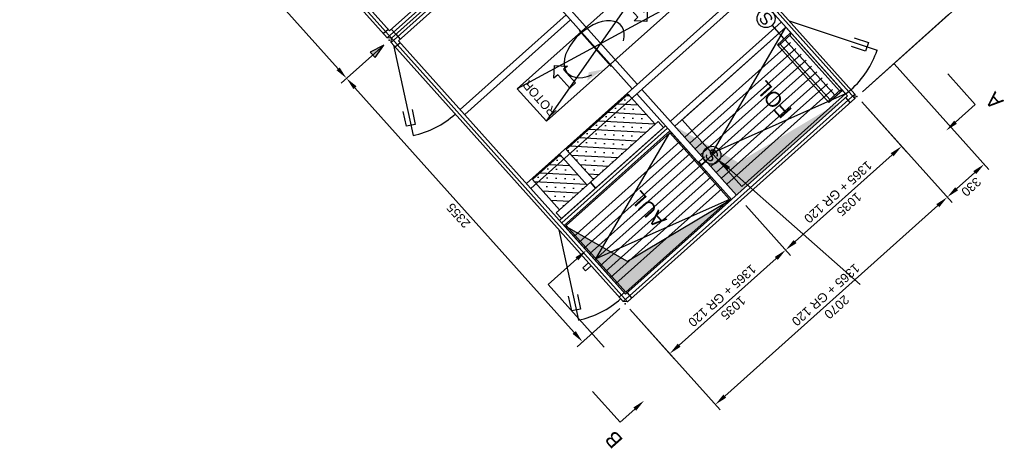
# Model space of a CAD drawing. Header units: millimetres. Extents: x -5775 to 72913, y -36825 to 83180.
# Tile 2 of 48: x 61592 to 68143, y 38567 to 41421. Entities that reach past the tile are written whole.
import ezdxf
from ezdxf.enums import TextEntityAlignment as Align

# ---------------------------------------------------------------- set-up
doc = ezdxf.new("R2010")
doc.units = ezdxf.units.MM
doc.header["$LTSCALE"] = 0.3
doc.layers.add('RLT 2', color=253, linetype='Continuous')
doc.styles.add('Arial', font='arial.ttf', dxfattribs={"width": 0.95, "height": 1.8})
doc.styles.add('ROMANS8', font='arial.ttf')

# ---------------------------------------------------------------- blocks, each defined once
blk = doc.blocks.new('RLT2')
at = {"layer": 'RLT 2'}
blk.add_hatch(color=256, dxfattribs=at).paths.add_polyline_path([(103982.2, -112073.8), (104038.8, -111990.2), (103949.5, -112037.3)])
at = {"layer": 'RLT 2', "ltscale": 10}
h = blk.add_hatch(dxfattribs=at)
h.set_pattern_fill('SACNCR', color=256, scale=25, angle=131.82324, style=0)
h.set_pattern_definition([(176.8232, (111551.74, -111762.49), (-3.299, -59.43977), []), (176.8232, (111523.67, -111731.12), (-3.299, -59.43977), [0, -59.53125])])
h.paths.add_polyline_path([(105433.5, -112885.9), (105844.9, -112517.8), (105664.8, -112316.6), (105253.5, -112684.7)])
for points in [[(107090.5, -112359.3), (106398.3, -112772.4), (105976.2, -112531.1), (106386.3, -112989.5)], [(106352.8, -113019.5), (105660.6, -113432.5), (105238.4, -113191.3), (105648.5, -113649.6)]]:
    blk.add_hatch(color=256, dxfattribs=at).paths.add_polyline_path(points)
h = blk.add_hatch(dxfattribs=at)
h.set_pattern_fill('SACNCR', color=256, scale=25, angle=131.82324, style=0)
h.set_pattern_definition([(176.8232, (111101.264, -112165.59), (-3.299, -59.43977), []), (176.8232, (111073.194, -112134.223), (-3.299, -59.43977), [0, -59.53125])])
h.paths.add_polyline_path([(105208.1, -113087.7), (105392.1, -112922.9), (105212.1, -112721.7), (105028, -112886.4)])
for p, q in [((103735.4, -112149), (101616.9, -109781.5)), ((105692.6, -112281.7), (104842.4, -111331.6)), ((105726.1, -112251.7), (104875.9, -111301.6)), ((107223.4, -112300.8), (108084.1, -111530.6)), ((106463.9, -111591.5), (104988.4, -112911.9)), ((106493.9, -111625.1), (105018.4, -112945.4)), ((105252.5, -111789.9), (104548.3, -112420)), ((105282.5, -111823.4), (104578.3, -112453.6)), ((107223.4, -112300.8), (107797.2, -111787.3)), ((106683.9, -111837.4), (105946.2, -112497.6)), ((106713.9, -111871), (105976.2, -112531.1)), ((106702.6, -111948.3), (106622.6, -111858.8)), ((106747.3, -111908.2), (106713.9, -111871)), ((106713.9, -111871), (107124, -112329.3)), ((106737.5, -111829.8), (107320.8, -112024.7)), ((105552.1, -112132.2), (105338.7, -111893.8)), ((106657.9, -111988.3), (106741.7, -111913.2)), ((106748.4, -111920.7), (106670.1, -111990.7)), ((107039.3, -112324.6), (106709.2, -111955.7)), ((107071, -112296.2), (106740.9, -111927.4)), ((106741.7, -111913.2), (106747.3, -111908.2)), ((106741.7, -111913.2), (106748.4, -111920.7)), ((104038.8, -111990.2), (103755.7, -112243.6)), ((104038.8, -111990.2), (103755.7, -112243.6)), ((104104.6, -111991.7), (104233.8, -112593)), ((106041.2, -112603.8), (106745.4, -111973.6)), ((106076.2, -112642.9), (106780.4, -112012.8)), ((107001.3, -112372), (106657.9, -111988.3)), ((106670.1, -111990.7), (106663.4, -111983.3)), ((107007.7, -112352.9), (106677.6, -111984)), ((106111.2, -112682.1), (106815.4, -112051.9)), ((106146.2, -112721.2), (106850.5, -112091)), ((106181.2, -112760.3), (106885.5, -112130.1)), ((107435.5, -112115), (108065.8, -112819.3)), ((106216.3, -112799.4), (106920.5, -112169.3)), ((106251.3, -112838.5), (106955.5, -112208.4)), ((105305.8, -113904), (103847.5, -112274.2)), ((106286.3, -112877.7), (106990.5, -112247.5)), ((106352.8, -113019.5), (105722.6, -112315.2)), ((106386.3, -112989.5), (105756.1, -112285.2)), ((106321.3, -112916.8), (107025.5, -112286.6)), ((107078.4, -112289.6), (107000.2, -112359.6)), ((107090.7, -112292), (107001.3, -112372)), ((107085.1, -112297), (107078.4, -112289.6)), ((107124, -112329.3), (107090.7, -112292)), ((107000.2, -112359.6), (107006.9, -112367)), ((107219.6, -112368.6), (107819.9, -113039.4)), ((107219.6, -112368.6), (107516.4, -112700.3)), ((107219.6, -112368.6), (107819.9, -113039.4)), ((105912.6, -112527.6), (105208.4, -113157.8)), ((105927.7, -112544.4), (105223.4, -113174.5)), ((105942.7, -112561.2), (105238.4, -113191.3)), ((106352.8, -113019.5), (105942.7, -112561.2)), ((105942.7, -112561.2), (106352.8, -113019.5)), ((105303.5, -113264), (106007.7, -112633.8)), ((105338.5, -113303.1), (106042.7, -112672.9)), ((105373.5, -113342.2), (106077.7, -112712.1)), ((106135.3, -112768.9), (106172.5, -112735.6)), ((107421.8, -112720.6), (106775.7, -113298.7)), ((105408.5, -113381.3), (106112.7, -112751.2)), ((105443.5, -113420.5), (106147.7, -112790.3)), ((106154.3, -112790.1), (106135.3, -112768.9)), ((106147.7, -112790.3), (106177.5, -112763.6)), ((106191.5, -112756.8), (106154.3, -112790.1)), ((105478.5, -113459.6), (106182.7, -112829.4)), ((105513.5, -113498.7), (106217.7, -112868.6)), ((107971.2, -112839.6), (107850.4, -112947.6)), ((105548.5, -113537.8), (106252.7, -112907.7)), ((105583.5, -113577), (106287.7, -112946.8)), ((105648.5, -113649.6), (106352.8, -113019.5)), ((106352.8, -113019.5), (105660.6, -113432.5)), ((107725.3, -113059.6), (106307.9, -114328)), ((106448.3, -113058.8), (106745.2, -113390.5)), ((106448.3, -113058.8), (106745.2, -113390.5)), ((105660.6, -113432.5), (105238.4, -113191.3)), ((105238.4, -113191.3), (105648.5, -113649.6)), ((105204.9, -113221.3), (105334.1, -113822.6)), ((105363.2, -113473.2), (105400.5, -113439.9)), ((105419.5, -113461.1), (105382.2, -113494.4)), ((106004.5, -113988.9), (106650.6, -113410.7)), ((105382.2, -113494.4), (105363.2, -113473.2)), ((105609.2, -113745.2), (105326.1, -113998.6)), ((105677, -113748.9), (106277.3, -114419.7)), ((105677, -113748.9), (105973.9, -114080.7))]:
    blk.add_line(p, q, dxfattribs=at)
at = {"layer": 'RLT 2', "ltscale": 15}
for p, q in [((106713.9, -111871), (106024.6, -112487.8)), ((106223, -112709.5), (106713.9, -111871)), ((107110.7, -112314.4), (106713.9, -111871)), ((107110.7, -112314.4), (106223, -112709.5)), ((106421.4, -112931.2), (107110.7, -112314.4)), ((106024.6, -112487.8), (106421.4, -112931.2)), ((105941.9, -112575.3), (105252.6, -113192.1)), ((105450.9, -113413.8), (105941.9, -112575.3)), ((106338.6, -113018.7), (105941.9, -112575.3)), ((106338.6, -113018.7), (105450.9, -113413.8)), ((105649.3, -113635.5), (106338.6, -113018.7)), ((105252.6, -113192.1), (105649.3, -113635.5))]:
    blk.add_line(p, q, dxfattribs=at)
at = {"layer": 'RLT 2'}
for p, q in [((104038.8, -111990.2), (103949.5, -112037.3)), ((103982.2, -112073.8), (104038.8, -111990.2)), ((103949.5, -112037.3), (103982.2, -112073.8))]:
    blk.add_line(p, q, dxfattribs=at)
at = {"layer": 'RLT 2', "ltscale": 10}
for points in [[(104831, -111281.4), (104089.5, -111944.9), (104061.3, -111943.3), (101857.4, -109480.4), (101859, -109452.2), (102600.4, -108788.7), (102628.7, -108790.2), (104832.6, -111253.1), (104831, -111281.4)], [(104782.4, -111264.5), (104078.1, -111894.7), (101907.6, -109469), (102611.8, -108838.9), (104782.4, -111264.5)], [(104089.5, -111944.9), (101859, -109452.2)], [(107172.7, -112346.1), (105659.9, -113699.8), (105631.7, -113698.3), (104088, -111973.1), (104089.5, -111944.9), (105602.3, -110591.2), (105630.5, -110592.8), (107174.3, -112317.9), (107172.7, -112346.1)], [(105630.5, -110592.8), (104088, -111973.1)], [(107124, -112329.3), (105648.5, -113649.6), (104138.2, -111961.7), (105613.7, -110641.4), (107124, -112329.3)], [(107172.7, -112346.1), (105602.3, -110591.2)], [(104832.6, -111253.1), (104061.3, -111943.3)], [(105121.1, -112497.8), (106037.7, -111677.6), (105844.3, -111461.5), (104927.7, -112281.7), (105121.1, -112497.8), (105844.3, -111461.5), (106037.7, -111677.6), (104927.7, -112281.7)], [(104034.6, -111913.5), (104068.1, -111883.5)], [(104119.3, -111918.2), (104089.3, -111884.7)], [(105659.9, -113699.8), (104089.5, -111944.9)], [(104119.3, -111918.2), (104149.3, -111951.7)], [(104114.6, -112002.9), (104148.2, -111972.9)], [(107843.5, -112503.8), (107974.6, -112386.4), (107791.3, -112181.5)], [(107174.3, -112317.9), (105631.7, -113698.3)], [(107142.9, -112372.8), (107112.9, -112339.3)], [(107147.6, -112288.1), (107114, -112318.1)], [(106334.8, -112812.9), (107208.1, -113585.4)], [(105324.2, -113413.1), (105133.4, -113583.8), (105506.6, -114000.9)], [(105605, -113668.4), (105638.5, -113638.4)], [(105689.7, -113673.1), (105659.7, -113639.6)], [(105708.8, -114413.9), (105611.2, -114501.3), (105427.8, -114296.4)]]:
    blk.add_lwpolyline(points, dxfattribs=at)
for points in [[(105688.7, -111681.3), (105768.7, -111770.7), (105793.9, -111748.2), (105789.2, -111832.9), (105704.4, -111828.2), (105729.6, -111805.7), (105649.6, -111716.3)], [(105276.7, -112278.1), (105196.7, -112188.6), (105171.5, -112211.1), (105176.2, -112126.4), (105260.9, -112131.1), (105235.8, -112153.6), (105315.8, -112243)], [(105433.5, -112885.9), (105844.9, -112517.8), (105664.8, -112316.6), (105253.5, -112684.7)], [(105864.6, -112500.2), (105413.7, -112903.6), (105448.8, -112942.7), (105899.6, -112539.3)], [(105208.1, -113087.7), (105392.1, -112922.9), (105212.1, -112721.7), (105028, -112886.4)], [(105413.7, -112903.6), (105186.5, -113107), (105221.5, -113146.1), (105448.8, -112942.7)]]:
    blk.add_lwpolyline(points, close=True, dxfattribs=at)
at = {"layer": 'RLT 2'}
for points in [[(107169.2, -111942.1), (107264, -111974), (107244.9, -112030.8), (107150.1, -111999)], [(104227.1, -112420.5), (104248.3, -112518.3), (104189.6, -112531), (104168.5, -112433.2)], [(105327.4, -113650.1), (105348.6, -113747.8), (105289.9, -113760.5), (105268.7, -113662.8)]]:
    blk.add_lwpolyline(points, dxfattribs=at)
at = {"layer": 'RLT 2', "ltscale": 10}
for centre in [(106582.5, -111814.1), (106222.2, -112723.6)]:
    blk.add_circle(centre, 60, dxfattribs=at)
for centre, start, end in [((106737.5, -111829.8), 311.82331, 341.52317), ((104104.6, -111991.7), 282.12318, 311.82331), ((105204.9, -113221.3), 282.12318, 311.82331)]:
    blk.add_arc(centre, 615, start, end, dxfattribs=at)
at = {"layer": 'RLT 2'}
blk.add_ellipse((105439, -112018), major_axis=(-177.7, -159), ratio=0.581318, start_param=2.443832, end_param=7.298933, dxfattribs=at)
at = {"layer": 'RLT 2', "ltscale": 10}
for p in [(104074.6, -111958.2), (104074.6, -111958.2), (107187.6, -112332.8), (105645, -113713.2)]:
    blk.add_point(p, dxfattribs=at)
for points in [[(103725, -112158.3), (103745.9, -112139.7), (103791.4, -112211.6)], [(103837, -112283.5), (103857.9, -112264.9), (103791.4, -112211.6)], [(107852.8, -112514.2), (107780.9, -112559.8), (107834.1, -112493.4)], [(107431.2, -112731), (107412.5, -112710.1), (107484.4, -112664.5)], [(106325.6, -112823.4), (106271.9, -112757.3), (106344.1, -112802.4)], [(107980.5, -112850), (107961.8, -112829.1), (108033.8, -112783.6)], [(107859.8, -112958), (107841.1, -112937.2), (107787.8, -113003.6)], [(107734.6, -113070.1), (107715.9, -113049.2), (107787.8, -113003.6)], [(106785.1, -113309.1), (106766.4, -113288.3), (106713.2, -113354.7)], [(105314.9, -113402.7), (105386.8, -113357.1), (105333.5, -113423.6)], [(106659.9, -113421.2), (106641.2, -113400.3), (106713.2, -113354.7)], [(105295.4, -113913.3), (105316.3, -113894.6), (105361.8, -113966.6)], [(106013.8, -113999.3), (105995.1, -113978.5), (105941.9, -114044.9)], [(105699.5, -114403.5), (105771.4, -114357.9), (105718.2, -114424.4)], [(106317.2, -114338.4), (106298.5, -114317.5), (106245.3, -114384)]]:
    blk.add_solid(points, dxfattribs=at)
at = {"layer": 'RLT 2'}
blk.add_solid([(105403, -112171.8), (105392.8, -112227.8), (105499.7, -112152.3)], dxfattribs=at)
at = {"layer": 'RLT 2', "style": 'Arial'}
for s, height, p in [('S', 80, (106637.1, -111816.8)), ('FOL', 100, (106761.2, -112421.3)), ('A', 100, (108168.2, -112363.4)), ('S', 80, (106276.8, -112726.3)), ('AUL', 100, (105926.4, -113152.9)), ('B', 100, (105636.3, -114618.8))]:
    blk.add_text(s, height=height, rotation=131.82331, dxfattribs=at).set_placement(p)
at = {"layer": 'RLT 2', "ltscale": 10, "insert": (105149, -112472.8), "char_height": 60, "width": 310, "attachment_point": 1, "rotation": 131.82324, "style": 'Arial'}
blk.add_mtext('ROTOR', dxfattribs=at)
at = {"layer": 'RLT 2', "ltscale": 10, "char_height": 60, "attachment_point": 5, "style": 'ROMANS8'}
for s, insert, rotation in [('\\A1;1365 + GR 120', (107062.1, -112968.6), 221.82324), ('\\A1;330', (107947.3, -112934.3), 221.82324), ('\\A1;1035', (107135.2, -113050.4), 221.82324), ('\\A1;2355', (104535.9, -113125.5), 131.82324), ('\\A1;1365 + GR 120', (106979.9, -113652.8), 221.82324), ('\\A1;1365 + GR 120', (106290.8, -113658.8), 221.82324), ('\\A1;2070', (107053, -113734.5), 221.82324), ('\\A1;1035', (106364, -113740.5), 221.82324)]:
    blk.add_mtext(s, dxfattribs=dict(at, insert=insert, rotation=rotation))
at = {"layer": 'RLT 2', "ltscale": 10, "style": 'Arial'}
blk.add_attdef('TYP', text='', height=40, rotation=131.82331, dxfattribs=at).set_placement((102394.9, -109301.3), align=Align.MIDDLE_CENTER)

msp = doc.modelspace()

# ---------------------------------------------------------------- block references
at = {"layer": 'RLT 2'}
msp.add_blockref('RLT2', (-40025, 153242.2, -91039), dxfattribs=at)

doc.saveas('drawing.dxf')
